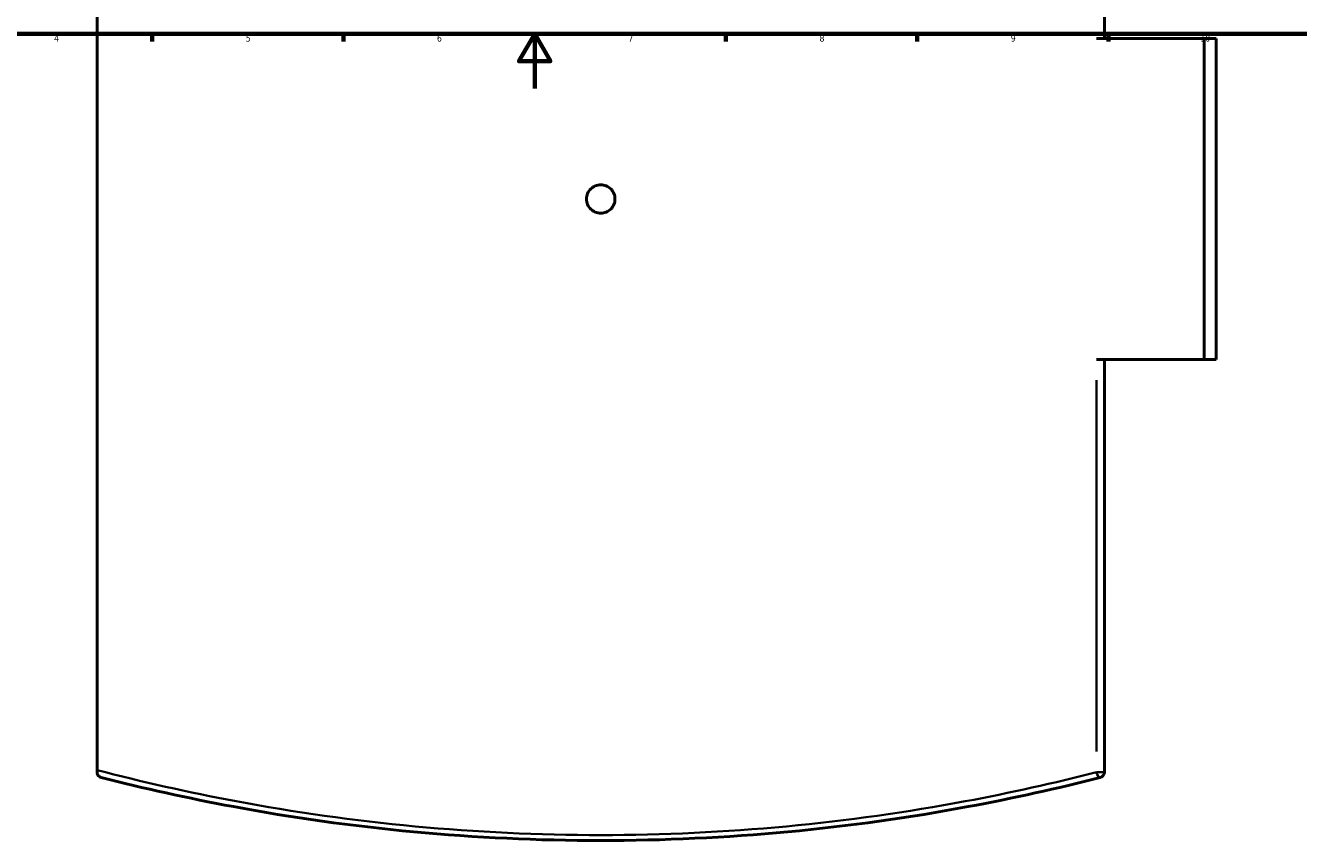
# Model space of a CAD drawing. Header units: millimetres. Extents: x -604 to 1138, y -275 to 894.
# Tile 5 of 11: x 234 to 700, y -275 to 23. Entities that reach past the tile are written whole.
import ezdxf

# ---------------------------------------------------------------- set-up
doc = ezdxf.new("R2010")
doc.units = ezdxf.units.MM
for name, color, linetype, lineweight in [('Border (ANSI)', 7, 'Continuous', 70), ('Visible (ANSI)', 7, 'Continuous', 50), ('Visible Narrow (ANSI)', 7, 'Continuous', 35)]:
    doc.layers.add(name, color=color, linetype=linetype, lineweight=lineweight)
doc.styles.add('Note Text (ANSI)', font='tahoma.ttf')

# ---------------------------------------------------------------- blocks, each defined once
blk = doc.blocks.new('Borders Default Border')
at = {"layer": 'Border (ANSI)'}
for p, q in [((280.33, 20), (280.33, 17.2)), ((350.42, 20), (350.42, 17.2)), ((490.58, 20), (490.58, 17.2)), ((560.67, 20), (560.67, 17.2)), ((630.75, 20), (630.75, 17.2))]:
    blk.add_line(p, q, dxfattribs=at)
at = {"layer": 'Border (ANSI)', "flags": 128}
for points in [[(20, 20), (20, 574), (821, 574), (821, 20), (20, 20)], [(420.5, 0), (420.5, 20), (414.73, 10), (426.27, 10), (420.5, 20)]]:
    blk.add_lwpolyline(points, dxfattribs=at)
at = {"layer": 'Border (ANSI)', "color": 5, "true_color": 0x0000ff, "char_height": 2.4, "attachment_point": 7, "style": 'Note Text (ANSI)'}
for s, insert in [('4', (244.45, 17.2)), ('5', (314.67, 17.15)), ('6', (384.69, 17.15)), ('7', (454.8, 17.2)), ('8', (524.84, 17.15)), ('9', (594.92, 17.15)), ('10', (664.35, 17.15))]:
    blk.add_mtext(s, dxfattribs=dict(at, insert=insert))

msp = doc.modelspace()

# ---------------------------------------------------------------- linework, layer by layer
at = {"layer": 'Visible (ANSI)'}
for p, q in [((260.2, -249.67), (260.2, 168.71)), ((629.2, 18.27), (629.2, 169.47)), ((626.29, 18.27), (665.72, 18.27)), ((665.72, -99.23), (665.72, 18.27)), ((665.72, 18.27), (670.2, 18.27)), ((670.2, -99.23), (670.2, 18.27)), ((665.72, -99.23), (626.29, -99.23)), ((629.2, -250.43), (629.2, -99.23)), ((670.2, -99.23), (665.72, -99.23)), ((260.2, -249.67), (260.2, -250.43))]:
    msp.add_line(p, q, dxfattribs=at)
msp.add_arc((627.2, -250.43), 2, 284.3967, 0, dxfattribs=at)
for points, knots in [([(449.9, -40.48), (449.9, -41.13), (449.77, -41.83), (449.24, -43.11), (448.84, -43.7), (447.91, -44.62), (447.33, -45.02), (446.05, -45.55), (445.35, -45.68), (444.05, -45.68), (443.35, -45.55), (442.07, -45.02), (441.48, -44.62), (440.56, -43.7), (440.16, -43.11), (439.63, -41.83), (439.5, -41.13), (439.5, -39.83), (439.63, -39.13), (440.16, -37.85), (440.56, -37.27), (441.48, -36.34), (442.07, -35.94), (443.35, -35.41), (444.05, -35.28), (445.35, -35.28), (446.05, -35.41), (447.33, -35.94), (447.91, -36.34), (448.84, -37.27), (449.24, -37.85), (449.77, -39.13), (449.9, -39.83), (449.9, -40.48)], [0, 0, 0, 0, 0.195879, 0.195879, 0.391759, 0.391759, 0.587638, 0.587638, 0.783518, 0.783518, 0.979397, 0.979397, 1.175277, 1.175277, 1.371156, 1.371156, 1.567036, 1.567036, 1.762915, 1.762915, 1.958794, 1.958794, 2.154674, 2.154674, 2.350553, 2.350553, 2.546433, 2.546433, 2.742312, 2.742312, 2.938192, 2.938192, 3.134071, 3.134071, 3.134071, 3.134071]), ([(261.7, -252.37), (261.7, -252.37), (261.7, -252.37), (261.46, -252.3), (261.23, -252.2), (260.83, -251.91), (260.65, -251.73), (260.39, -251.31), (260.31, -251.11), (260.22, -250.76), (260.2, -250.6), (260.2, -250.43)], [-0.3520954, -0.3520954, -0.3520954, -0.3520954, -0.3511301, -0.3511301, -0.2388047, -0.2388047, -0.1371289, -0.1371289, -0.0553789, -0.0553789, 0, 0, 0, 0]), ([(261.7, -252.37), (277.28, -256.37), (293.46, -259.97), (331.46, -267.04), (353.59, -270.17), (398.72, -274.39), (421.71, -275.48), (444.7, -275.48), (467.69, -275.48), (490.68, -274.39), (535.8, -270.17), (557.93, -267.04), (595.93, -259.97), (612.11, -256.37), (627.7, -252.37)], [1.70966, 1.70966, 1.70966, 1.70966, 7.076426, 7.076426, 13.954774, 13.954774, 20.833127, 20.833127, 20.833127, 27.711481, 27.711481, 34.589829, 34.589829, 39.956384, 39.956384, 39.956384, 39.956384])]:
    msp.add_open_spline(points, degree=3, knots=knots, dxfattribs=at)
at = {"layer": 'Visible Narrow (ANSI)'}
for p, q in [((626.29, -106.79), (626.29, -242.87)), ((626.48, -250.43), (629.19, -250.43))]:
    msp.add_line(p, q, dxfattribs=at)
msp.add_ellipse((627.2, -250.43), major_axis=(0.5, -1.94), ratio=0.442552, start_param=4.683469, end_param=6.19899, dxfattribs=at)
msp.add_open_spline([(626.29, -250.43), (610.83, -254.42), (594.77, -258.02), (557.06, -265.06), (535.1, -268.19), (490.32, -272.4), (467.51, -273.48), (444.7, -273.48), (421.88, -273.48), (399.07, -272.4), (354.29, -268.19), (332.33, -265.06), (293.59, -257.82), (276.55, -253.97), (260.2, -249.67)], degree=3, knots=[-39.956384, -39.956384, -39.956384, -39.956384, -34.589829, -34.589829, -27.711481, -27.711481, -20.833127, -20.833127, -20.833127, -13.954774, -13.954774, -7.076426, -7.076426, -1.372347, -1.372347, -1.372347, -1.372347], dxfattribs=at)

# ---------------------------------------------------------------- block references
msp.add_blockref('Borders Default Border', (0, 0))

doc.saveas('drawing.dxf')
